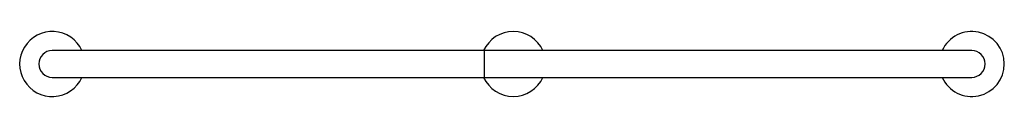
# Model space of a CAD drawing. Header units: millimetres. Extents: x 3568.6 to 3569.88, y 2231.66 to 2231.74.
import ezdxf

# ---------------------------------------------------------------- set-up
doc = ezdxf.new("R2010")
doc.units = ezdxf.units.MM
doc.layers.add('SANINDUSA', color=3, linetype='Continuous')

msp = doc.modelspace()

# ---------------------------------------------------------------- linework, layer by layer
at = {"layer": 'SANINDUSA'}
for p, q in [((3568.7053, 2231.7163), (3568.6403, 2231.7163)), ((3569.2033, 2231.7163), (3568.7053, 2231.7163)), ((3569.2048, 2231.7163), (3569.2033, 2231.7163)), ((3569.7768, 2231.7163), (3569.2048, 2231.7163)), ((3569.2048, 2231.7163), (3569.2048, 2231.6813)), ((3569.8418, 2231.7163), (3569.7768, 2231.7163)), ((3568.6403, 2231.6813), (3568.7053, 2231.6813)), ((3568.7053, 2231.6813), (3569.2033, 2231.6813)), ((3569.2033, 2231.6813), (3569.2048, 2231.6813)), ((3569.2048, 2231.6813), (3569.7768, 2231.6813)), ((3569.7768, 2231.6813), (3569.8418, 2231.6813))]:
    msp.add_line(p, q, dxfattribs=at)
for centre, radius, start, end in [((3568.6403, 2231.6988), 0.0425, 24.3157, 210.6871), ((3569.2428, 2231.6988), 0.0425, 24.3157, 155.6843), ((3569.8418, 2231.6988), 0.0425, 0.0447, 155.6843), ((3568.6403, 2231.6988), 0.0175, 90, 270), ((3569.8418, 2231.6988), 0.0175, 270, 90), ((3569.8418, 2231.6988), 0.0425, 204.3157, 0.0447), ((3568.6403, 2231.6988), 0.0425, 210.6871, 335.6843), ((3569.2428, 2231.6988), 0.0425, 204.3157, 335.6843)]:
    msp.add_arc(centre, radius, start, end, dxfattribs=at)

doc.saveas('drawing.dxf')
